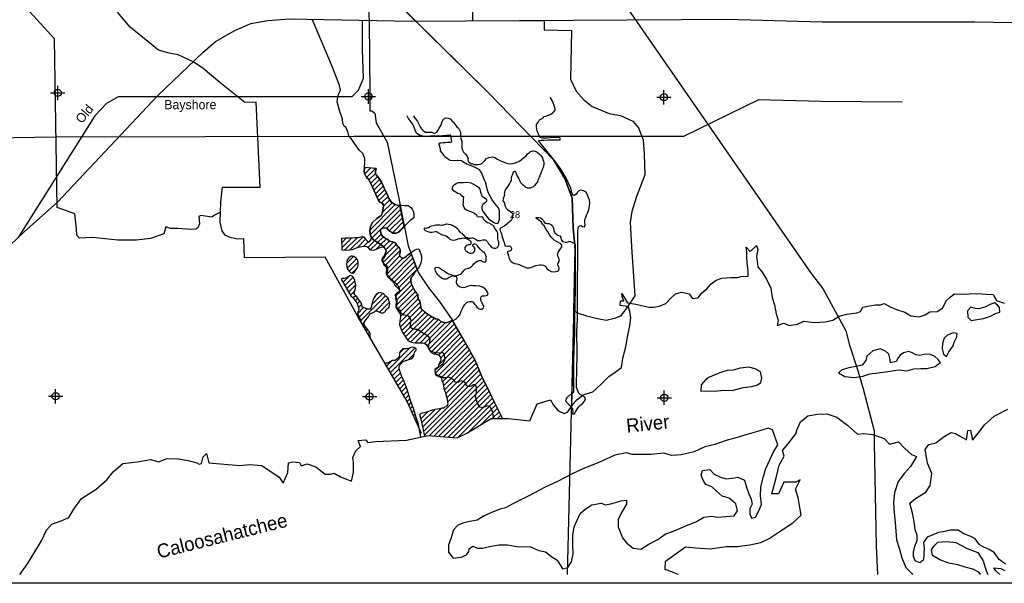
# Model space of a CAD drawing. Extents: x 214594 to 262594, y 787258 to 921172.
# Tile 3 of 7: x 224157 to 241230, y 856522 to 866293. Entities that reach past the tile are written whole.
import ezdxf
from ezdxf.enums import TextEntityAlignment as Align

# ---------------------------------------------------------------- set-up
doc = ezdxf.new("R2010")
doc.units = 0
doc.header["$LTSCALE"] = 800
doc.header["$PDMODE"] = 34
doc.header["$PDSIZE"] = 125
doc.linetypes.add('DIVIDE', pattern=[0])
doc.linetypes.add('STREAM', pattern=[0])
doc.layers.get('0').update_dxf_attribs({"linetype": 'CONTINUOUS'})
for name, color, linetype in [('BORDER', 1, 'CONTINUOUS'), ('MAJROADS', 9, 'CONTINUOUS'), ('POWERLINES', 10, 'DIVIDE'), ('RR', 13, 'CONTINUOUS'), ('SEC', 2, 'CONTINUOUS'), ('TEXT', 7, 'CONTINUOUS'), ('TRUNKS', 5, 'STREAM'), ('WATER', 4, 'CONTINUOUS'), ('WETDBA', 11, 'CONTINUOUS'), ('WETFILL', 12, 'CONTINUOUS'), ('WSHEDS', 3, 'CONTINUOUS')]:
    doc.layers.add(name, color=color, linetype=linetype)

# ---------------------------------------------------------------- blocks, each defined once
blk = doc.blocks.new('*X')
at = {"color": 0}
for p, q in [((230132, 863700), (230161, 863729)), ((230242, 863456), (230363, 863577)), ((230353, 863214), (230490, 863351)), ((230448, 862955), (230613, 863120)), ((230523, 862677), (230779, 862932)), ((229878, 862296), (230113, 862531)), ((230308, 862461), (230423, 862577)), ((229741, 862425), (229826, 862510)), ((229743, 862338), (229916, 862512)), ((229786, 862293), (230012, 862519)), ((230010, 862340), (230156, 862486)), ((230118, 862360), (230204, 862446)), ((230191, 862344), (230308, 862461)), ((230237, 862302), (230360, 862425)), ((230254, 862496), (230270, 862512)), ((230332, 862309), (230411, 862388)), ((230457, 862345), (230463, 862351)), ((230504, 862304), (230637, 862437)), ((229825, 862067), (229946, 862188)), ((230552, 861998), (230751, 862198)), ((229834, 861988), (229997, 862150)), ((229869, 861934), (230025, 862090)), ((230640, 861733), (231000, 862093)), ((229765, 861742), (229870, 861846)), ((229925, 861902), (230014, 861990)), ((229797, 861686), (229939, 861827)), ((229830, 861630), (229969, 861768)), ((229862, 861573), (229984, 861696)), ((230779, 861519), (230957, 861696)), ((229894, 861517), (229963, 861586)), ((229936, 861471), (229978, 861513)), ((230072, 861077), (230502, 861507)), ((230259, 861352), (230453, 861546)), ((230325, 861506), (230365, 861546)), ((229975, 861421), (230019, 861465)), ((230008, 861366), (230059, 861417)), ((230033, 861303), (230089, 861359)), ((230332, 861248), (230547, 861463)), ((230395, 861223), (230567, 861394)), ((230759, 861145), (231069, 861455)), ((230015, 861196), (230120, 861301)), ((230045, 861138), (230185, 861278)), ((230813, 860845), (231187, 861219)), ((230099, 861015), (230141, 861057)), ((231014, 860692), (231419, 861098)), ((231255, 860580), (231695, 861020)), ((230133, 860961), (230148, 860975)), ((230167, 860907), (230186, 860925)), ((230201, 860852), (230225, 860876)), ((231455, 860427), (231826, 860798)), ((230553, 860231), (230924, 860602)), ((230585, 860176), (231011, 860601)), ((230745, 860512), (230819, 860586)), ((230899, 860401), (231000, 860502)), ((231465, 860083), (231954, 860572)), ((230520, 860287), (230615, 860382)), ((231543, 859808), (232075, 860339)), ((230618, 860120), (230739, 860241)), ((230650, 860064), (230759, 860173)), ((230683, 860008), (230783, 860108)), ((230715, 859952), (230810, 860047)), ((230748, 859896), (230836, 859985)), ((231171, 859082), (232180, 860091)), ((230780, 859840), (230861, 859921)), ((230813, 859784), (230883, 859855)), ((231506, 859063), (232296, 859853)), ((230845, 859728), (230904, 859787)), ((230878, 859672), (230924, 859719)), ((230907, 859613), (230947, 859654)), ((230936, 859554), (230972, 859590)), ((230966, 859495), (230996, 859526)), ((230995, 859436), (231016, 859457)), ((231112, 859376), (231232, 859497)), ((231939, 859142), (232412, 859615)), ((231024, 859377), (231036, 859389)), ((231054, 859318), (231058, 859322))]:
    blk.add_line(p, q, dxfattribs=at)

msp = doc.modelspace()

# ---------------------------------------------------------------- linework, layer by layer
at = {"layer": 'BORDER', "color": 0}
msp.add_lwpolyline([(214594, 856522), (214594, 888022), (262594, 888022), (262594, 856522)], close=True, dxfattribs=at)
at = {"layer": 'MAJROADS', "color": 0}
for points in [[(234039, 867444), (237881, 861895), (238086, 861630), (238330, 861177), (238481, 860897), (238547, 860652), (238677, 860246), (238783, 859893), (238975, 859166), (238973, 858957), (239010, 857164), (239030, 856672)], [(219575, 857918), (219809, 858148), (221228, 859721), (221617, 860129), (224233, 862615), (224815, 863130), (226555, 864977), (227332, 865725), (227551, 865917), (227888, 866107), (228165, 866230), (228459, 866278), (228828, 866309), (230956, 866268), (235626, 866297), (236411, 866303), (238070, 866257), (240718, 866254), (245921, 866165)], [(229915, 864958), (230031, 865074), (230118, 865277), (230103, 865770), (230104, 866285)], [(229915, 864958), (225865, 864958), (225662, 864841), (225459, 864624), (224128, 862515)]]:
    msp.add_lwpolyline(points, dxfattribs=at)
at = {"layer": 'POWERLINES', "color": 0}
msp.add_lwpolyline([(239461, 864862), (238049, 864876), (236966, 864904), (235670, 864269), (229949, 864268), (224781, 864258), (219356, 864172), (219424, 859724), (216657, 859747)], dxfattribs=at)
at = {"layer": 'RR', "color": 0}
msp.add_lwpolyline([(214744, 882331), (232280, 865032), (233421, 863858), (233610, 863541), (233739, 863199), (233753, 862685), (233791, 862310), (233652, 856672)], dxfattribs=at)
at = {"layer": 'SEC', "color": 0}
for p in [(224817, 865024), (230203, 864961), (235329, 864949), (224780, 859764), (235334, 859739)]:
    msp.add_point(p, dxfattribs=at)
at = {"layer": 'TRUNKS', "color": 0}
msp.add_lwpolyline([(232378, 859379), (232356, 859506), (232315, 859583), (232269, 859600), (232223, 859582), (232186, 859566), (232134, 859575), (232094, 859642), (232059, 859753), (232078, 859834), (232077, 859917), (232059, 859962), (232024, 859962), (231989, 859942), (231932, 859928), (231897, 859958), (231881, 859997), (231850, 860023), (231811, 860031), (231783, 860020), (231763, 860006), (231715, 860010), (231686, 860042), (231620, 860085), (231590, 860098), (231557, 860084), (231502, 860083), (231379, 860139), (231363, 860191), (231361, 860221), (231404, 860257), (231497, 860324), (231531, 860392), (231530, 860444), (231517, 860498), (231490, 860520), (231372, 860510), (231287, 860546), (231258, 860571), (231251, 860613), (231252, 860665), (231267, 860703), (231273, 860768), (231239, 860805), (231127, 860873), (231079, 860907), (231052, 860920), (231020, 860924), (230956, 860939), (230927, 860962), (230931, 861008), (230945, 861085), (230907, 861156), (230811, 861179), (230767, 861207), (230762, 861246), (230736, 861261), (230700, 861291), (230695, 861328), (230703, 861418), (230678, 861507), (230693, 861535), (230716, 861547), (230738, 861556), (230749, 861580), (230742, 861632), (230712, 861689), (230575, 861815), (230531, 861878), (230538, 861959), (230538, 861992), (230516, 862029), (230496, 862041), (230456, 862082), (230442, 862113), (230442, 862137), (230477, 862166), (230498, 862201), (230508, 862243), (230514, 862286), (230479, 862347), (230399, 862405), (230296, 862469), (230242, 862545), (230226, 862630), (230238, 862713), (230276, 862776), (230350, 862847), (230425, 862901), (230445, 862936), (230467, 863056), (230462, 863091), (230451, 863104), (230429, 863119), (230389, 863136), (230243, 863453), (230205, 863527), (230170, 863555), (230141, 863617), (230129, 863667), (230135, 863731), (230142, 863831), (230144, 863888), (230105, 863975), (230046, 864033), (229903, 864236), (229863, 864280), (229849, 864351), (229813, 864432), (229785, 864449), (229760, 864494), (229752, 864577), (229709, 864701), (229661, 864871), (229673, 864958), (229677, 864982), (229700, 865033), (229721, 865079), (229705, 865155), (229583, 865468), (229230, 866301)], dxfattribs=at)
at = {"layer": 'WATER', "color": 0}
for points in [[(233364, 859703), (233414, 859611), (233488, 859518), (233597, 859467), (233664, 859492), (233732, 859600), (233816, 859700), (233926, 859791), (234093, 859841), (234237, 859974), (234372, 860107), (234481, 860181), (234590, 860264), (234616, 860423), (234668, 860624), (234694, 860791), (234737, 860992), (234755, 861126), (234739, 861235), (234714, 861310), (234664, 861327), (234572, 861336), (234573, 861420), (234631, 861420), (234607, 861470), (234599, 861546), (234698, 861386), (234840, 861360), (234966, 861334), (235066, 861308), (235150, 861307), (235251, 861324), (235360, 861373), (235452, 861473), (235528, 861539), (235637, 861572), (235763, 861538), (235821, 861462), (235921, 861470), (235981, 861553), (236073, 861628), (236149, 861711), (236233, 861778), (236334, 861810), (236493, 861826), (236602, 861825), (236669, 861842), (236786, 861849), (236787, 861933), (236771, 862076), (236764, 862176), (236764, 862260), (236756, 862352), (236823, 862276), (236932, 862376), (236957, 862309), (236931, 862192), (236955, 862007), (237030, 861915), (237104, 861797), (237179, 861637), (237203, 861478), (237244, 861352), (237276, 861193), (237309, 861084), (237292, 860992), (237409, 861033), (237501, 860990), (237644, 861015), (237753, 861064), (237937, 861046), (238121, 861053), (238255, 861086), (238365, 861152), (238499, 861185), (238675, 861209), (238734, 861234), (238776, 861309), (238893, 861333), (238994, 861349), (239086, 861348), (239145, 861373), (239253, 861314), (239362, 861271), (239504, 861220), (239612, 861161), (239755, 861143), (239855, 861176), (239939, 861226), (240065, 861233), (240158, 861291), (240226, 861425), (240293, 861483), (240369, 861541), (240494, 861532), (240620, 861539), (240771, 861547), (240913, 861537), (241038, 861528), (241096, 861427), (241230, 861376)], [(230328, 858978), (230864, 859001), (231242, 859085), (231745, 859043), (231913, 859127), (232333, 859379), (232627, 859379), (233005, 859337), (233131, 859631), (233364, 859703)], [(235573, 856672), (235573, 856677), (235465, 856720), (235348, 856762), (235357, 856904), (235702, 857154), (235877, 857136), (236129, 857118), (236413, 857158), (236598, 857157), (236816, 857189), (237008, 857230), (237151, 857296), (237361, 857438), (237563, 857570), (237706, 857704), (237657, 858005), (237608, 858156), (237693, 858315), (237617, 858274), (237408, 858275), (237315, 858074), (237197, 858075), (237274, 858351), (237326, 858568), (237410, 858727), (237386, 858827), (237478, 858936), (237613, 859111), (237639, 859195), (237698, 859320), (237824, 859428), (237992, 859452), (238151, 859460), (238327, 859400), (238518, 859257), (238685, 859105), (238794, 859121), (238953, 859103), (239145, 859035), (239237, 858934), (239396, 858975), (239504, 858858), (239621, 858756), (239705, 858723), (239603, 858547), (239502, 858431), (239392, 858289), (239324, 858088), (239307, 857921), (239322, 857745), (239338, 857577), (239362, 857276), (239411, 857116), (239456, 856964), (239522, 856797), (239622, 856696), (239640, 856672)], [(241248, 856853), (241140, 856937), (241057, 857055), (240965, 857106), (240873, 857148), (240798, 857191), (240723, 857292), (240648, 857334), (240531, 857377), (240431, 857444), (240364, 857445), (240289, 857445), (240197, 857421), (240088, 857405), (239894, 857323), (239827, 857231), (239843, 857139), (239834, 857038), (239834, 856988), (239825, 856921), (239766, 856879), (239682, 856914), (239658, 856989), (239658, 857064), (239676, 857165), (239718, 857265), (239719, 857357), (239686, 857450), (239665, 857592), (239640, 857735), (239591, 857911), (239692, 857994), (239869, 858102), (239945, 858219), (239971, 858428), (239896, 858604), (239856, 858839), (239923, 858931), (240041, 858955), (240167, 859055), (240310, 859138), (240385, 859121), (240452, 859078), (240577, 859011), (240595, 859170), (240645, 859178), (240677, 859002), (240804, 859160), (240888, 859269), (241057, 859418), (241292, 859543)], [(224161, 856672), (224293, 856857), (224403, 857041), (224538, 857257), (224623, 857441), (224716, 857549), (224875, 857607), (225010, 857665), (225094, 857806), (225230, 857990), (225482, 858156), (225667, 858314), (225777, 858455), (225945, 858596), (226197, 858628), (226423, 858669), (226565, 858626), (226716, 858683), (226917, 858682), (227101, 858647), (227227, 858613), (227268, 858588), (227310, 858596), (227336, 858713), (227395, 858771), (227436, 858612), (227637, 858594), (227771, 858584), (227980, 858566), (228148, 858582), (228357, 858564), (228657, 858361), (228723, 858260), (228808, 858444), (228818, 858611), (228893, 858627), (229011, 858618), (229035, 858559), (229144, 858592), (229295, 858541), (229453, 858414), (229545, 858414), (229612, 858430), (229721, 858370), (229821, 858328), (229913, 858294), (229947, 858444), (229948, 858612), (229932, 858704), (229983, 858821), (230068, 858896), (230026, 858997), (230160, 859012), (230194, 858962), (230328, 858978)], [(240818, 856672), (240786, 856713), (240686, 856764), (240553, 856799), (240427, 856841), (240268, 856868), (240110, 856927), (239984, 857004), (239968, 857104), (240011, 857171), (240078, 857237), (240229, 857245), (240388, 857227), (240588, 857125), (240772, 857057), (240863, 856914), (240912, 856754), (240942, 856672)], [(241155, 856672), (241084, 856739), (241050, 856789), (241172, 856778), (241239, 856744)]]:
    msp.add_lwpolyline(points, dxfattribs=at)
for points in [[(241061, 861385), (240994, 861360), (240893, 861311), (240784, 861278), (240726, 861287), (240651, 861312), (240591, 861246), (240599, 861137), (240657, 861078), (240758, 861094), (240867, 861110), (240993, 861151), (241077, 861201), (241153, 861225), (241145, 861301), (241111, 861343)], [(240226, 860453), (240268, 860536), (240344, 860636), (240362, 860703), (240404, 860795), (240413, 860853), (240346, 860862), (240245, 860821), (240186, 860771), (240160, 860679), (240151, 860587), (240176, 860495)], [(240125, 860344), (240083, 860403), (240025, 860454), (239950, 860488), (239866, 860497), (239757, 860473), (239698, 860481), (239632, 860515), (239573, 860541), (239481, 860516), (239422, 860475), (239388, 860433), (239354, 860367), (239254, 860342), (239246, 860426), (239229, 860493), (239171, 860544), (239079, 860586), (238953, 860554), (238844, 860462), (238827, 860387), (238768, 860304), (238658, 860279), (238533, 860255), (238415, 860222), (238356, 860172), (238465, 860105), (238632, 860087), (238775, 860111), (238900, 860152), (239043, 860168), (239211, 860192), (239404, 860224), (239537, 860206), (239663, 860239), (239781, 860246), (239889, 860246), (240032, 860278), (240091, 860328)], [(236369, 859868), (236511, 859867), (236704, 859916), (236855, 859931), (236948, 859964), (237007, 860006), (237024, 860081), (237000, 860190), (236908, 860241), (236799, 860267), (236648, 860251), (236531, 860218), (236422, 860211), (236313, 860178), (236212, 860137), (236119, 860096), (236052, 860054), (235976, 859963), (235967, 859854), (236101, 859861), (236202, 859852)], [(232485, 857809), (232326, 857743), (232200, 857685), (232091, 857619), (231965, 857595), (231856, 857570), (231755, 857529), (231679, 857446), (231636, 857312), (231593, 857187), (231593, 857061), (231676, 856960), (231810, 856976), (231902, 857017), (231944, 857076), (231953, 857117), (232012, 857167), (232096, 857133), (232188, 857133), (232305, 857157), (232464, 857189), (232615, 857188), (232808, 857153), (233000, 857161), (233159, 857092), (233276, 857066), (233384, 856982), (233476, 856923), (233534, 856830), (233567, 856771), (233659, 856796), (233727, 856896), (233753, 857030), (233746, 857197), (233747, 857356), (233773, 857499), (233824, 857616), (233875, 857732), (233960, 857807), (234077, 857882), (234237, 857914), (234312, 857880), (234429, 857904), (234580, 857954), (234681, 857961), (234680, 857894), (234604, 857769), (234536, 857636), (234535, 857502), (234609, 857309), (234684, 857216), (234792, 857131), (234926, 857114), (235053, 857197), (235221, 857279), (235347, 857371), (235532, 857445), (235708, 857519), (235893, 857593), (236019, 857667), (236145, 857683), (236262, 857666), (236404, 857682), (236547, 857689), (236606, 857781), (236573, 857898), (236457, 857999), (236340, 858034), (236232, 858127), (236157, 858194), (236056, 858237), (236007, 858312), (235974, 858396), (235999, 858480), (236125, 858496), (236200, 858412), (236309, 858361), (236409, 858335), (236543, 858351), (236610, 858359), (236727, 858307), (236760, 858190), (236801, 858072), (236842, 857980), (236858, 857896), (236816, 857813), (236815, 857729), (236848, 857653), (236915, 857670), (236975, 857778), (237017, 857887), (237001, 858038), (237011, 858197), (237054, 858372), (237097, 858514), (237165, 858665), (237224, 858790), (237301, 858923), (237243, 859083), (237210, 859184), (237135, 859209), (236950, 859152), (236749, 859095), (236556, 859037), (236422, 859005), (236212, 858931), (236036, 858890), (235851, 858799), (235624, 858751), (235465, 858735), (235323, 858778), (235105, 858754), (234921, 858755), (234779, 858756), (234678, 858782), (234477, 858742), (234200, 858618), (233948, 858519), (233738, 858420), (233485, 858288), (233267, 858189), (232973, 858032), (232721, 857908), (232578, 857833)]]:
    msp.add_lwpolyline(points, close=True, dxfattribs=at)
at = {"layer": 'WETDBA', "color": 0}
for points in [[(230988, 864627), (231017, 864582), (231047, 864539), (231071, 864494), (231100, 864437), (231127, 864400), (231148, 864377), (231188, 864342), (231235, 864341), (231276, 864341), (231303, 864346), (231327, 864334), (231357, 864328), (231388, 864342), (231409, 864374), (231428, 864413), (231448, 864441), (231462, 864457), (231474, 864489), (231483, 864531), (231506, 864571), (231546, 864591), (231589, 864588), (231621, 864575), (231650, 864540), (231680, 864519), (231705, 864484), (231735, 864436), (231764, 864414), (231786, 864378), (231800, 864341), (231801, 864295), (231798, 864277), (231807, 864233), (231822, 864180), (231822, 864139), (231824, 864070), (231837, 864031), (231850, 863999), (231889, 863959), (231911, 863932), (231931, 863891), (231930, 863857), (231945, 863822), (231992, 863792), (232003, 863799), (232040, 863782), (232070, 863780), (232107, 863780), (232143, 863787), (232171, 863800), (232192, 863822), (232223, 863852), (232249, 863885), (232292, 863905), (232354, 863914), (232395, 863902), (232445, 863877), (232483, 863854), (232544, 863831), (232582, 863811), (232628, 863801), (232672, 863793), (232733, 863806), (232812, 863834), (232852, 863861), (232891, 863897), (232943, 863936), (232960, 863965), (232995, 863990), (233017, 864007), (233052, 864017), (233072, 864021), (233094, 864013), (233130, 863996), (233164, 863969), (233184, 863950), (233212, 863914), (233221, 863898), (233231, 863869), (233239, 863843), (233243, 863819), (233243, 863804), (233247, 863803), (233237, 863741), (233224, 863705), (233211, 863672), (233202, 863652), (233200, 863650), (233187, 863616), (233175, 863584), (233167, 863566), (233159, 863543), (233148, 863525), (233142, 863512), (233134, 863483), (233124, 863466), (233111, 863451), (233076, 863415), (233055, 863390), (233033, 863383), (233006, 863373), (232981, 863370), (232960, 863374), (232936, 863386), (232917, 863402), (232886, 863424), (232845, 863463), (232830, 863502), (232811, 863543), (232796, 863575), (232780, 863606), (232768, 863638), (232752, 863659), (232736, 863660), (232714, 863651), (232706, 863634), (232697, 863600), (232687, 863576), (232681, 863546), (232677, 863506), (232670, 863487), (232651, 863456), (232632, 863427), (232611, 863392), (232594, 863366), (232571, 863328), (232561, 863299), (232555, 863276), (232562, 863260), (232558, 863233), (232548, 863208), (232540, 863180), (232537, 863161), (232538, 863145), (232551, 863127), (232565, 863111), (232572, 863070), (232582, 863049), (232592, 863027), (232604, 863015), (232616, 863000), (232654, 862976), (232668, 862970), (232703, 862936), (232709, 862932), (232708, 862918), (232702, 862881), (232696, 862845), (232677, 862810), (232653, 862789), (232621, 862763), (232602, 862746), (232555, 862715), (232518, 862690), (232487, 862676), (232483, 862653), (232486, 862634), (232500, 862612), (232514, 862580), (232516, 862550), (232527, 862509), (232539, 862474), (232555, 862433), (232565, 862405), (232572, 862375), (232585, 862370), (232607, 862366), (232632, 862366), (232654, 862370), (232672, 862358), (232681, 862343), (232684, 862324), (232677, 862298), (232665, 862287), (232650, 862282), (232628, 862275), (232611, 862268), (232619, 862239), (232634, 862198), (232637, 862178), (232642, 862153), (232663, 862121), (232678, 862102), (232701, 862084), (232738, 862065), (232779, 862058), (232816, 862048), (232865, 862026), (232905, 862007), (232948, 861989), (232997, 861990), (233036, 862002), (233058, 862017), (233106, 862033), (233168, 862042), (233205, 862044), (233240, 862035), (233276, 862018), (233298, 861981), (233331, 861953), (233370, 861928), (233418, 861922), (233456, 861928), (233482, 861936), (233503, 861944), (233510, 861966), (233509, 861992), (233497, 862016), (233486, 862043), (233493, 862074), (233509, 862101), (233512, 862131), (233507, 862156), (233487, 862196), (233483, 862219), (233494, 862257), (233514, 862283), (233542, 862333), (233559, 862356), (233556, 862386), (233539, 862410), (233502, 862431), (233467, 862445), (233427, 862471), (233371, 862521), (233345, 862566), (233308, 862625), (233278, 862660), (233259, 862714), (233225, 862745), (233206, 862781), (233161, 862817), (233125, 862840), (233106, 862857), (233122, 862866), (233158, 862862), (233188, 862859), (233212, 862842), (233239, 862809), (233253, 862785), (233275, 862766), (233301, 862759), (233330, 862759), (233361, 862750), (233391, 862724), (233406, 862692), (233420, 862658), (233419, 862632), (233441, 862592), (233486, 862558), (233522, 862544), (233539, 862517), (233545, 862481), (233572, 862446), (233613, 862434), (233642, 862438), (233674, 862445), (233699, 862449), (233710, 862448), (233731, 862437), (233763, 862419), (233788, 862410), (233791, 862370), (233787, 862322), (233784, 862269), (233787, 862197), (233790, 862131), (233789, 862073), (233786, 862007), (233790, 861928), (233789, 861841), (233787, 861657), (233781, 861332), (233777, 861107), (233779, 860849), (233763, 860601), (233767, 860594), (233759, 860379), (233762, 860151), (233760, 859938), (233759, 859840), (233726, 859803), (233685, 859775), (233638, 859731), (233624, 859688), (233673, 859627), (233711, 859591), (233741, 859549), (233748, 859493), (233745, 859459), (233772, 859459), (233785, 859459), (233785, 859471), (233795, 859495), (233822, 859541), (233851, 859582), (233882, 859609), (233921, 859646), (233952, 859680), (233969, 859710), (233965, 859736), (233950, 859757), (233917, 859772), (233884, 859791), (233851, 859820), (233833, 859857), (233813, 859915), (233810, 860001), (233816, 860189), (233822, 860515), (233820, 860883), (233827, 861107), (233829, 861430), (233830, 861780), (233835, 862089), (233837, 862415), (233838, 862639), (233845, 862700), (233865, 862722), (233888, 862727), (233916, 862708), (233949, 862701), (233961, 862742), (233955, 862764), (233954, 862796), (233959, 862830), (233964, 862843), (233969, 862853), (233985, 862905), (234003, 862940), (234026, 863003), (234038, 863065), (234045, 863112), (234038, 863162), (234004, 863251), (233980, 863302), (233936, 863325), (233893, 863338), (233851, 863325), (233830, 863305), (233808, 863267), (233776, 863244), (233759, 863238), (233733, 863294), (233714, 863373), (233626, 863557), (233542, 863704), (233414, 863878), (233306, 864009), (233186, 864155), (233156, 864186), (233157, 864200), (233198, 864207), (233245, 864207), (233320, 864210), (233396, 864211), (233438, 864209), (233492, 864209), (233522, 864211), (233527, 864211), (233529, 864215), (233529, 864228), (233526, 864242), (233509, 864249), (233458, 864248), (233363, 864244), (233301, 864239), (233256, 864239), (233222, 864237), (233185, 864250), (233164, 864285), (233149, 864321), (233132, 864367), (233118, 864437), (233121, 864477), (233153, 864524), (233171, 864555), (233226, 864586), (233253, 864617), (233296, 864626), (233366, 864654), (233413, 864691), (233441, 864725), (233442, 864749), (233424, 864805), (233408, 864853), (233388, 864893), (233356, 864952)], [(230338, 863715), (230334, 863686), (230329, 863661), (230325, 863629), (230337, 863605), (230374, 863565), (230398, 863529), (230431, 863475), (230467, 863404), (230503, 863321), (230539, 863247), (230554, 863205), (230582, 863159), (230603, 863127), (230643, 863098), (230660, 863092), (230662, 863092), (230705, 863077), (230750, 863074), (230781, 863075), (230828, 863074), (230863, 863074), (230893, 863072), (230911, 863060), (230940, 863039), (230962, 863010), (230979, 862976), (230992, 862931), (230993, 862895), (230989, 862870), (230965, 862836), (230929, 862814), (230871, 862752), (230836, 862719), (230811, 862690), (230774, 862652), (230747, 862626), (230725, 862611), (230704, 862596), (230684, 862590), (230630, 862592), (230603, 862607), (230572, 862626), (230545, 862650), (230523, 862677), (230482, 862683), (230448, 862678), (230421, 862661), (230413, 862630), (230418, 862597), (230425, 862569), (230449, 862541), (230482, 862509), (230528, 862487), (230552, 862468), (230567, 862453), (230591, 862447), (230627, 862441), (230669, 862423), (230693, 862390), (230709, 862365), (230721, 862356), (230739, 862343), (230755, 862308), (230754, 862263), (230749, 862241), (230744, 862212), (230755, 862189), (230774, 862169), (230806, 862157), (230833, 862171), (230864, 862191), (230889, 862216), (230943, 862254), (230968, 862276), (231003, 862298), (231036, 862317), (231079, 862319), (231091, 862294), (231110, 862236), (231123, 862195), (231125, 862152), (231119, 862096), (231104, 862045), (231070, 861992), (231034, 861946), (231009, 861914), (230997, 861891), (230976, 861851), (230958, 861836), (230950, 861827), (230939, 861801), (230938, 861760), (230945, 861725), (230969, 861668), (230994, 861628), (231010, 861592), (231034, 861556), (231058, 861530), (231062, 861493), (231065, 861463), (231080, 861432), (231097, 861417), (231100, 861386), (231106, 861349), (231110, 861316), (231110, 861298), (231123, 861270), (231145, 861256), (231174, 861229), (231198, 861209), (231211, 861199), (231238, 861183), (231262, 861168), (231292, 861149), (231322, 861132), (231323, 861134), (231365, 861109), (231409, 861104), (231430, 861090), (231459, 861058), (231497, 861047), (231538, 861038), (231587, 861049), (231629, 861065), (231674, 861079), (231725, 861106), (231766, 861150), (231794, 861190), (231807, 861231), (231827, 861274), (231853, 861321), (231876, 861357), (231891, 861373), (231912, 861390), (231934, 861402), (231958, 861409), (231986, 861410), (232000, 861409), (232020, 861394), (232045, 861363), (232064, 861336), (232084, 861308), (232111, 861284), (232144, 861274), (232172, 861277), (232199, 861300), (232208, 861322), (232195, 861352), (232168, 861391), (232154, 861423), (232151, 861464), (232159, 861490), (232179, 861504), (232215, 861506), (232243, 861510), (232268, 861518), (232282, 861541), (232261, 861579), (232249, 861597), (232226, 861625), (232184, 861655), (232130, 861671), (232066, 861681), (232015, 861680), (231984, 861685), (231935, 861672), (231876, 861651), (231844, 861645), (231797, 861656), (231763, 861677), (231742, 861703), (231729, 861731), (231731, 861759), (231736, 861780), (231742, 861799), (231735, 861829), (231734, 861831), (231720, 861838), (231695, 861841), (231671, 861850), (231641, 861842), (231603, 861824), (231570, 861802), (231556, 861793), (231511, 861794), (231471, 861813), (231432, 861845), (231406, 861868), (231392, 861892), (231367, 861935), (231361, 861967), (231364, 861987), (231378, 862002), (231417, 861998), (231453, 861982), (231485, 861958), (231524, 861932), (231562, 861903), (231593, 861886), (231633, 861873), (231668, 861863), (231706, 861855), (231736, 861856), (231771, 861871), (231799, 861882), (231819, 861894), (231849, 861926), (231864, 861950), (231886, 861974), (231916, 861981), (231943, 861984), (231967, 861995), (231997, 862020), (232016, 862037), (232040, 862065), (232069, 862088), (232089, 862108), (232124, 862120), (232158, 862117), (232179, 862102), (232199, 862094), (232217, 862091), (232230, 862094), (232237, 862098), (232239, 862102), (232244, 862116), (232243, 862131), (232245, 862153), (232246, 862181), (232241, 862210), (232231, 862233), (232222, 862234), (232214, 862255), (232195, 862265), (232192, 862267), (232174, 862279), (232150, 862310), (232115, 862352), (232095, 862370), (232072, 862397), (232055, 862404), (232039, 862404), (232031, 862402), (232021, 862394), (232010, 862384), (232008, 862375), (232026, 862356), (232042, 862331), (232043, 862302), (232044, 862287), (232028, 862261), (232014, 862247), (231987, 862240), (231967, 862239), (231937, 862252), (231908, 862268), (231893, 862284), (231882, 862307), (231880, 862326), (231884, 862343), (231891, 862361), (231913, 862383), (231938, 862396), (231955, 862397), (231977, 862400), (231987, 862415), (231983, 862442), (231960, 862463), (231920, 862488), (231882, 862498), (231859, 862503), (231826, 862501), (231801, 862493), (231779, 862493), (231757, 862486), (231726, 862476), (231686, 862467), (231651, 862471), (231622, 862484), (231598, 862503), (231575, 862522), (231552, 862538), (231524, 862550), (231484, 862559), (231466, 862569), (231427, 862590), (231416, 862600), (231401, 862609), (231386, 862616), (231361, 862615), (231309, 862602), (231274, 862603), (231239, 862614), (231192, 862632), (231177, 862651), (231174, 862669), (231175, 862679), (231185, 862684), (231203, 862680), (231225, 862683), (231243, 862690), (231271, 862709), (231296, 862719), (231325, 862725), (231347, 862729), (231375, 862735), (231406, 862736), (231440, 862734), (231470, 862730), (231487, 862732), (231521, 862740), (231559, 862752), (231593, 862751), (231627, 862742), (231672, 862724), (231725, 862692), (231754, 862668), (231764, 862647), (231775, 862624), (231794, 862606), (231822, 862590), (231843, 862571), (231857, 862555), (231878, 862536), (231893, 862524), (231922, 862516), (231942, 862507), (231973, 862508), (231997, 862513), (232012, 862514), (232042, 862500), (232057, 862489), (232079, 862474), (232095, 862465), (232121, 862463), (232145, 862467), (232189, 862474), (232233, 862476), (232242, 862468), (232269, 862442), (232287, 862410), (232307, 862382), (232331, 862355), (232361, 862337), (232384, 862330), (232412, 862331), (232426, 862335), (232441, 862346), (232456, 862365), (232463, 862392), (232468, 862416), (232465, 862443), (232456, 862463), (232449, 862491), (232450, 862534), (232449, 862559), (232448, 862593), (232429, 862625), (232409, 862661), (232392, 862686), (232380, 862711), (232367, 862724), (232338, 862738), (232320, 862752), (232300, 862768), (232266, 862774), (232238, 862797), (232201, 862836), (232191, 862858), (232169, 862874), (232127, 862871), (232118, 862869), (232093, 862878), (232081, 862900), (232045, 862931), (231995, 862957), (231967, 862966), (231917, 862987), (231881, 863010), (231864, 863040), (231845, 863083), (231854, 863116), (231850, 863153), (231850, 863178), (231851, 863182), (231858, 863209), (231814, 863246), (231802, 863270), (231799, 863270), (231757, 863279), (231737, 863292), (231711, 863306), (231688, 863320), (231658, 863362), (231660, 863379), (231674, 863414), (231694, 863435), (231723, 863453), (231759, 863469), (231809, 863473), (231850, 863473), (231927, 863474), (231981, 863462), (232038, 863437), (232077, 863413), (232117, 863386), (232134, 863357), (232150, 863303), (232162, 863258), (232173, 863234), (232199, 863219), (232245, 863185), (232252, 863156), (232250, 863144), (232242, 863132), (232233, 863125), (232214, 863111), (232188, 863089), (232171, 863057), (232168, 863026), (232178, 862988), (232208, 862950), (232230, 862917), (232270, 862862), (232290, 862836), (232339, 862805), (232376, 862778), (232408, 862763), (232434, 862757), (232457, 862771), (232468, 862801), (232478, 862835), (232476, 862866), (232476, 862911), (232476, 862950), (232476, 862983), (232459, 863029), (232421, 863077), (232379, 863132), (232349, 863169), (232318, 863222), (232287, 863287), (232263, 863356), (232252, 863410), (232237, 863462), (232213, 863524), (232193, 863568), (232165, 863642), (232129, 863689), (232080, 863720), (232023, 863750), (231971, 863766), (231911, 863789), (231843, 863827), (231817, 863846), (231748, 863851), (231673, 863846), (231622, 863854), (231574, 863879), (231529, 863915), (231517, 863940), (231456, 864017), (231454, 864056), (231433, 864130), (231431, 864144), (231445, 864156), (231468, 864161), (231502, 864162), (231537, 864162), (231574, 864167), (231602, 864168), (231629, 864167), (231644, 864176), (231650, 864189), (231646, 864213), (231644, 864213), (231640, 864250), (231633, 864290), (231621, 864294), (231552, 864287), (231491, 864279), (231417, 864276), (231352, 864277), (231274, 864273), (231206, 864264), (231147, 864274), (231087, 864292), (231045, 864322), (231023, 864361), (231010, 864393), (230993, 864442), (230968, 864489), (230939, 864528), (230901, 864581), (230876, 864624)], [(229740, 862504), (229804, 862510), (229874, 862510), (229928, 862512), (229976, 862517), (230024, 862519), (230071, 862528), (230095, 862533), (230114, 862531), (230126, 862529), (230134, 862514), (230154, 862488), (230189, 862455), (230215, 862439), (230239, 862463), (230253, 862483), (230255, 862526)], [(230484, 862336), (230446, 862348), (230403, 862337), (230348, 862315), (230289, 862291), (230241, 862298), (230213, 862331), (230174, 862354), (230133, 862362), (230088, 862355), (230001, 862339), (229923, 862301), (229827, 862291), (229753, 862295), (229743, 862300)], [(230240, 860770), (230235, 860798), (230233, 860861), (230222, 860880), (230200, 860907), (230180, 860933), (230159, 860962), (230142, 860982), (230132, 861012), (230133, 861045), (230149, 861071), (230182, 861117), (230212, 861151), (230224, 861175), (230227, 861194), (230250, 861206), (230266, 861205), (230286, 861216), (230311, 861228), (230324, 861248), (230348, 861247), (230374, 861235), (230394, 861223), (230423, 861212), (230460, 861213), (230482, 861224), (230499, 861242), (230526, 861281), (230559, 861304), (230569, 861338), (230573, 861367), (230564, 861408), (230555, 861452), (230539, 861473), (230520, 861491), (230493, 861514), (230471, 861532), (230454, 861546), (230427, 861557), (230405, 861564), (230383, 861557), (230354, 861540), (230341, 861526), (230317, 861496), (230299, 861466), (230293, 861454), (230283, 861432), (230273, 861402), (230268, 861378), (230264, 861367), (230262, 861366), (230255, 861329), (230248, 861291), (230237, 861276), (230216, 861273), (230188, 861277), (230155, 861289), (230132, 861296), (230098, 861311), (230091, 861353), (230075, 861397), (230046, 861432), (230026, 861455), (230002, 861488), (229981, 861508), (229969, 861529), (229958, 861546), (229956, 861562), (229966, 861596), (229981, 861630), (229980, 861650), (229985, 861689), (229977, 861741), (229966, 861777), (229938, 861830), (229921, 861849), (229900, 861857), (229878, 861852), (229848, 861832), (229817, 861811), (229784, 861805), (229753, 861804), (229734, 861796)], [(229901, 861505), (229927, 861481), (229952, 861454), (230003, 861382), (230018, 861336), (230033, 861305), (230039, 861275), (230031, 861245), (230018, 861225), (230012, 861200), (230025, 861177), (230042, 861144), (230057, 861119), (230068, 861097), (230073, 861075), (230071, 861061)], [(231112, 859056), (231071, 859283), (231034, 859397), (230994, 859534), (230933, 859689), (230875, 859882), (230823, 860019), (230778, 860119), (230747, 860207), (230739, 860239), (230738, 860264), (230741, 860285), (230757, 860317), (230775, 860340), (230808, 860365), (230847, 860382), (230869, 860388), (230902, 860402), (230939, 860413), (230970, 860430), (230991, 860466), (230998, 860493), (231004, 860517), (231010, 860540), (231029, 860566), (231029, 860588), (231005, 860605), (230972, 860613), (230941, 860609), (230897, 860591), (230862, 860584), (230833, 860587), (230803, 860585), (230761, 860549), (230747, 860530), (230744, 860494), (230737, 860451), (230699, 860408), (230666, 860386), (230642, 860387), (230614, 860382), (230573, 860361), (230538, 860338), (230491, 860339)]]:
    msp.add_lwpolyline(points, dxfattribs=at)
for points in [[(231174, 859070), (231242, 859085), (231745, 859043), (231913, 859127), (232333, 859379), (232527, 859379), (232171, 860108), (232055, 860387), (231878, 860710), (231663, 861076), (231629, 861065), (231587, 861049), (231538, 861038), (231497, 861047), (231459, 861058), (231430, 861090), (231409, 861104), (231365, 861109), (231323, 861134), (231322, 861132), (231292, 861149), (231262, 861168), (231238, 861183), (231211, 861199), (231198, 861209), (231174, 861229), (231145, 861256), (231123, 861270), (231110, 861298), (231110, 861316), (231106, 861349), (231100, 861386), (231097, 861417), (231080, 861432), (231065, 861463), (231062, 861493), (231058, 861530), (231034, 861556), (231010, 861592), (230994, 861628), (230969, 861668), (230945, 861725), (230938, 861760), (230939, 861801), (230950, 861827), (230958, 861836), (230976, 861851), (230997, 861891), (231009, 861914), (231034, 861946), (231050, 861965), (230939, 862251), (230889, 862216), (230864, 862191), (230833, 862171), (230806, 862157), (230774, 862169), (230755, 862189), (230744, 862212), (230749, 862241), (230754, 862263), (230755, 862308), (230739, 862343), (230721, 862356), (230709, 862365), (230693, 862390), (230669, 862423), (230627, 862441), (230591, 862447), (230567, 862453), (230552, 862468), (230528, 862487), (230482, 862509), (230449, 862541), (230425, 862569), (230418, 862597), (230413, 862630), (230421, 862661), (230448, 862678), (230482, 862683), (230523, 862677), (230545, 862650), (230572, 862626), (230603, 862607), (230630, 862592), (230684, 862590), (230704, 862596), (230725, 862611), (230747, 862626), (230774, 862652), (230811, 862690), (230825, 862707), (230750, 863074), (230705, 863077), (230662, 863092), (230660, 863092), (230643, 863098), (230603, 863127), (230582, 863159), (230554, 863205), (230539, 863247), (230503, 863321), (230467, 863404), (230431, 863475), (230398, 863529), (230374, 863565), (230337, 863605), (230325, 863629), (230329, 863661), (230334, 863686), (230338, 863715), (230135, 863731), (230129, 863667), (230141, 863617), (230170, 863555), (230205, 863527), (230243, 863453), (230389, 863136), (230429, 863119), (230451, 863104), (230462, 863091), (230467, 863056), (230445, 862936), (230425, 862901), (230350, 862847), (230276, 862776), (230238, 862713), (230226, 862630), (230242, 862545), (230296, 862469), (230399, 862405), (230479, 862347), (230514, 862286), (230513, 862279), (230490, 862229), (230479, 862202), (230444, 862163), (230463, 862047), (230513, 862004), (230516, 861957), (230513, 861894), (230534, 861838), (230587, 861788), (230639, 861736), (230661, 861693), (230705, 861651), (230732, 861623), (230754, 861585), (230709, 861562), (230666, 861522), (230682, 861435), (230687, 861388), (230682, 861356), (230682, 861312), (230709, 861262), (230726, 861235), (230756, 861193), (230759, 861146), (230755, 861114), (230748, 861065), (230745, 861011), (230761, 860958), (230780, 860911), (230796, 860875), (230810, 860849), (230841, 860806), (230863, 860766), (230886, 860736), (230913, 860717), (230944, 860705), (230976, 860698), (230979, 860695), (231017, 860692), (231059, 860693), (231087, 860693), (231114, 860693), (231146, 860693), (231171, 860683), (231197, 860669), (231218, 860644), (231239, 860612), (231253, 860582), (231276, 860544), (231307, 860510), (231337, 860502), (231371, 860496), (231401, 860488), (231427, 860476), (231447, 860450), (231458, 860420), (231457, 860392), (231447, 860368), (231435, 860341), (231422, 860307), (231421, 860276), (231355, 860230), (231353, 860194), (231371, 860131), (231463, 860091), (231476, 860044), (231493, 860001), (231508, 859939), (231519, 859880), (231540, 859823), (231551, 859770), (231567, 859715), (231575, 859661), (231579, 859629), (231575, 859617), (231568, 859601), (231560, 859590), (231550, 859583), (231525, 859573), (231503, 859561), (231477, 859556), (231438, 859547), (231404, 859542), (231364, 859533), (231307, 859522), (231259, 859505), (231214, 859491), (231170, 859480), (231134, 859469), (231118, 859464), (231105, 859461), (231098, 859451), (231096, 859441), (231094, 859424), (231098, 859412), (231104, 859411), (231115, 859359), (231129, 859295)], [(229834, 862132), (229824, 862058), (229828, 862004), (229838, 861979), (229863, 861940), (229897, 861906), (229935, 861900), (229969, 861928), (229993, 861960), (230021, 862001), (230027, 862048), (230025, 862092), (230013, 862127), (229991, 862158), (229952, 862186), (229924, 862193), (229906, 862196), (229892, 862186), (229866, 862164)]]:
    msp.add_lwpolyline(points, close=True, dxfattribs=at)
at = {"layer": 'WETFILL', "color": 0}
for p, q in [((230132, 863700), (230161, 863729)), ((230140, 863619), (230243, 863722)), ((230168, 863559), (230325, 863716)), ((230212, 863514), (230326, 863628)), ((230242, 863456), (230363, 863577)), ((230270, 863395), (230400, 863526)), ((230298, 863335), (230433, 863470)), ((230326, 863275), (230463, 863412)), ((230353, 863214), (230490, 863351)), ((230381, 863154), (230518, 863290)), ((230433, 863117), (230545, 863229)), ((230228, 862647), (230670, 863089)), ((230238, 862568), (230744, 863074)), ((230448, 862955), (230613, 863120)), ((230466, 863062), (230575, 863170)), ((230267, 862509), (230764, 863006)), ((230523, 862677), (230779, 862932)), ((230566, 862631), (230794, 862859)), ((230621, 862597), (230809, 862786)), ((230716, 862605), (230824, 862712)), ((230308, 862461), (230423, 862577)), ((230363, 862428), (230463, 862528)), ((230416, 862393), (230516, 862493)), ((230445, 862157), (230687, 862398)), ((230458, 862081), (230728, 862351)), ((230467, 862355), (230566, 862454)), ((230504, 862304), (230637, 862437)), ((230489, 862024), (230755, 862289)), ((230516, 861962), (230751, 862198)), ((230552, 861821), (230951, 862220)), ((230519, 861877), (230801, 862159)), ((230597, 861778), (230975, 862157)), ((230640, 861733), (231000, 862093)), ((230675, 861680), (231025, 862029)), ((230720, 861636), (231049, 861966)), ((230671, 861498), (230938, 861766)), ((230683, 861423), (230957, 861696)), ((230682, 861333), (230988, 861638)), ((230705, 861268), (231018, 861580)), ((230741, 861215), (231057, 861531)), ((230747, 861044), (231099, 861397)), ((230759, 861145), (231069, 861455)), ((230758, 860967), (231110, 861319)), ((230783, 860904), (231139, 861260)), ((230813, 860845), (231187, 861219)), ((230849, 860792), (231239, 861182)), ((230883, 860739), (231293, 861148)), ((230940, 860707), (231351, 861118)), ((231014, 860692), (231419, 861098)), ((231103, 860693), (231466, 861056)), ((231178, 860679), (231537, 861039)), ((231223, 860636), (231662, 861076)), ((231255, 860580), (231695, 861020)), ((231291, 860527), (231728, 860965)), ((231351, 860499), (231761, 860909)), ((231419, 860479), (231794, 860854)), ((231363, 860158), (231891, 860686)), ((231422, 860305), (231859, 860742)), ((231455, 860427), (231826, 860798)), ((231408, 860115), (231923, 860629)), ((231465, 860083), (231954, 860572)), ((231487, 860016), (231985, 860515)), ((231506, 859947), (232016, 860458)), ((231521, 859874), (232048, 860401)), ((231543, 859808), (232075, 860339)), ((231157, 859156), (232153, 860152)), ((231561, 859737), (232101, 860277)), ((231575, 859662), (232127, 860215)), ((231171, 859082), (232180, 860091)), ((231261, 859084), (232209, 860031)), ((231343, 859077), (232238, 859972)), ((231424, 859070), (232267, 859913)), ((231506, 859063), (232296, 859853)), ((231587, 859056), (232325, 859794)), ((231669, 859050), (232354, 859734)), ((231757, 859049), (232383, 859675)), ((231112, 859376), (231232, 859497)), ((231127, 859303), (231355, 859531)), ((231142, 859230), (231466, 859553)), ((231939, 859142), (232412, 859615)), ((232160, 859275), (232441, 859556)), ((232352, 859379), (232470, 859497)), ((232440, 859379), (232499, 859437))]:
    msp.add_line(p, q, dxfattribs=at)
for points in [[(229740, 862504), (229743, 862300)], [(229734, 861796), (229901, 861505)]]:
    msp.add_lwpolyline(points, dxfattribs=at)
msp.add_point((230225, 859759), dxfattribs=at)
at = {"layer": 'WSHEDS', "color": 0}
for points in [[(232001, 867765), (232007, 866275), (233249, 866282), (233249, 866115), (233725, 866108), (233706, 865264), (233805, 865054), (233942, 864903), (234081, 864790), (234379, 864667), (234577, 864633), (234786, 864533), (234887, 864416), (234970, 864210), (234988, 863961), (234995, 863602), (234919, 863407), (234847, 863209), (234774, 862969), (234745, 862777), (234774, 862263), (234825, 861505), (234688, 861311)], [(231125, 859118), (230878, 859672), (230021, 861147), (229453, 862178), (228053, 862164), (228043, 862492), (227932, 862490), (227804, 862518), (227720, 862557), (227670, 862633), (227633, 862782), (227639, 862959), (227533, 862903), (227490, 862871), (227300, 862896), (227265, 862880), (227274, 862756), (227247, 862686), (227209, 862663), (227122, 862653), (226902, 862672), (226771, 862674), (226694, 862704), (226659, 862580), (226427, 862498), (226181, 862473), (225857, 862470), (225422, 862518), (225197, 862506), (225146, 862559), (225141, 862669), (225113, 862925), (224806, 863037), (224763, 865959), (223595, 867236)], [(234688, 861311), (234577, 861153), (234473, 861111), (234324, 861079), (234175, 861105), (233990, 861156), (233832, 861206), (233765, 861252), (233791, 862310), (233753, 862685), (233739, 863199), (233610, 863541), (233421, 863858), (232280, 865032), (230167, 867116), (230217, 866282), (230226, 865004), (230226, 864711), (230261, 864711), (230315, 864675), (230341, 864506), (230531, 864169), (230723, 863220), (230891, 862373), (231072, 861907), (231254, 861639), (231428, 861413), (231656, 861087), (231878, 860710), (232055, 860387), (232171, 860108), (232316, 859812)], [(227639, 862959), (227645, 863128), (227676, 863388), (228325, 863389), (228257, 864862), (228060, 864860), (227630, 865206), (227339, 865446), (227179, 865557), (226903, 865685), (226749, 865713), (226564, 865766), (226071, 866163), (225853, 866425)], [(233765, 861252), (233724, 859588)]]:
    msp.add_lwpolyline(points, dxfattribs=at)

# ---------------------------------------------------------------- block references
at = {"layer": 'WETFILL', "color": 0}
msp.add_blockref('*X', (0, 0), dxfattribs=at)
msp.add_blockref('*X', (0, 0), dxfattribs=at)
msp.add_blockref('*X', (0, 0), dxfattribs=at)
msp.add_blockref('*X', (0, 0), dxfattribs=at)
msp.add_blockref('*X', (0, 0), dxfattribs=at)
msp.add_blockref('*X', (0, 0), dxfattribs=at)
msp.add_blockref('*X', (0, 0), dxfattribs=at)
msp.add_blockref('*X', (0, 0), dxfattribs=at)
msp.add_blockref('*X', (0, 0), dxfattribs=at)
msp.add_blockref('*X', (0, 0), dxfattribs=at)
msp.add_blockref('*X', (0, 0), dxfattribs=at)
msp.add_blockref('*X', (0, 0), dxfattribs=at)

# ---------------------------------------------------------------- texts
at = {"layer": 'MAJROADS', "color": 0}
msp.add_text('Bayshore', height=160, dxfattribs=at).set_placement((226664, 864741))
msp.add_text('Old', height=160, rotation=50, dxfattribs=at).set_placement((225234, 864482))
at = {"layer": 'TEXT', "color": 0}
msp.add_text('28', height=120, dxfattribs=at).set_placement((232745, 862853), align=Align.CENTER)
at = {"layer": 'WATER', "color": 0}
for s, rotation, p in [('River', 6, (234687, 859132)), ('Caloosahatchee', 14, (226569, 856948))]:
    msp.add_text(s, height=240, rotation=rotation, dxfattribs=at).set_placement(p)

doc.saveas('drawing.dxf')
